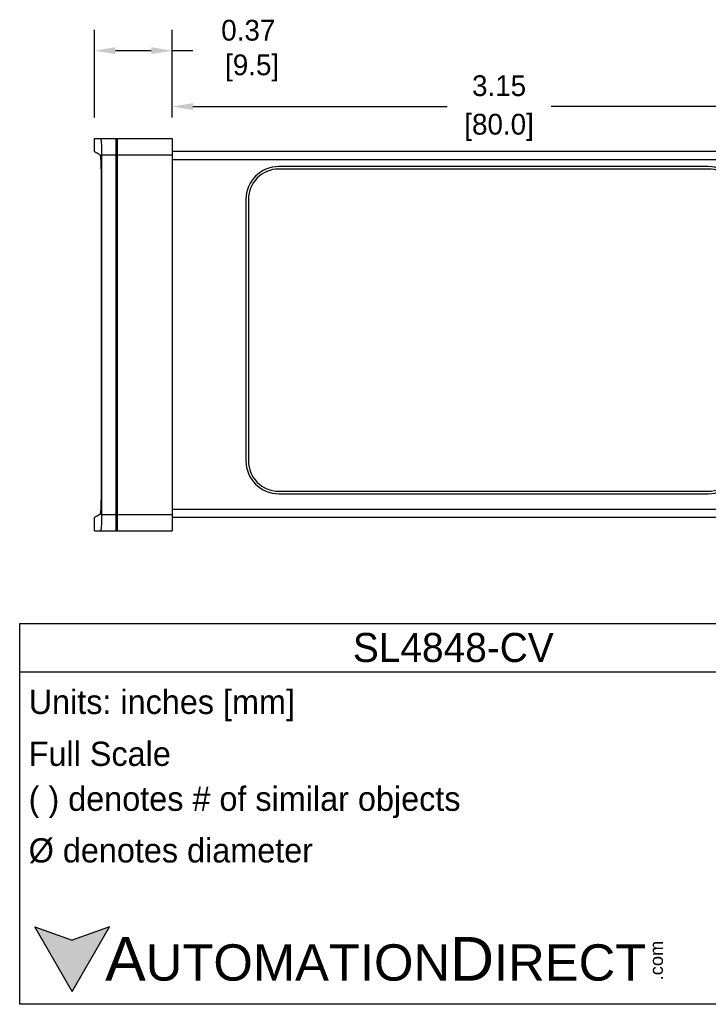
# Model space of a CAD drawing. Header units: inches. Extents: x 539.02 to 548.64, y 512.89 to 521.63.
# Tile 5 of 12: x 541.69 to 545, y 512.89 to 517.63. Entities that reach past the tile are written whole.
import ezdxf

# ---------------------------------------------------------------- set-up
doc = ezdxf.new("R2010")
doc.units = ezdxf.units.IN
doc.header["$LTSCALE"] = 8
doc.header["$MEASUREMENT"] = 0
for name, color, linetype in [('03___PRT_ALL_CURVES', 7, 'Continuous'), ('Dimensions', 140, 'Continuous'), ('Text', 140, 'Continuous')]:
    doc.layers.add(name, color=color, linetype=linetype)
doc.styles.add('\\M+2ABAC\\M+2A6A11', font='txt')
doc.dimstyles.get("Standard").update_dxf_attribs({"dimtxt": 0.1, "dimasz": 0.1, "dimexe": 0.1, "dimexo": 0.1, "dimgap": 0.05, "dimtad": 0, "dimtih": 1, "dimtoh": 1, "dimzin": 0, "dimdsep": 46, "dimtxsty": 'Standard', "dimcen": 0, "dimclrd": 256, "dimclre": 256, "dimclrt": 256, "dimadec": 0, "dimazin": 0, "dimtfac": 1, "dimtofl": 0, "dimtmove": 0, "dimatfit": 3, "dimfxl": 0, "dimtolj": 1, "dimtzin": 0, "dimarcsym": 0})

# ---------------------------------------------------------------- blocks, each defined once
blk = doc.blocks.new('*D3')
at = {"layer": 'DEFPOINTS', "color": 0}
for p in [(542.4193, 517.4786), (542.0463, 517.0562), (542.4193, 517.0562)]:
    blk.add_point(p, dxfattribs=at)
at = {"layer": 'Dimensions', "lineweight": -2}
for p, q in [((542.0463, 517.1562), (542.0463, 517.5786)), ((542.4193, 517.1562), (542.4193, 517.5786)), ((542.1463, 517.4786), (542.3193, 517.4786)), ((542.4193, 517.4786), (542.5193, 517.4786))]:
    blk.add_line(p, q, dxfattribs=at)
at = {"layer": 'Dimensions'}
for points in [[(542.1463, 517.4952), (542.1463, 517.4619), (542.0463, 517.4786)], [(542.3193, 517.4952), (542.3193, 517.4619), (542.4193, 517.4786)]]:
    blk.add_solid(points, dxfattribs=at)
at = {"layer": 'Dimensions', "insert": (542.786, 517.4786), "char_height": 0.1, "attachment_point": 5}
blk.add_mtext('\\A1;0.37\\P [9.5]', dxfattribs=at)
blk = doc.blocks.new('*D4')
at = {"layer": 'DEFPOINTS', "color": 0}
for p in [(545.5674, 517.2094), (542.4193, 517.0562), (545.5674, 516.9553)]:
    blk.add_point(p, dxfattribs=at)
at = {"layer": 'Dimensions', "lineweight": -2}
for p, q in [((542.4193, 517.1562), (542.4193, 517.3094)), ((545.5674, 517.0553), (545.5674, 517.3094)), ((542.5193, 517.2094), (543.7434, 517.2094)), ((545.4674, 517.2094), (544.2434, 517.2094))]:
    blk.add_line(p, q, dxfattribs=at)
at = {"layer": 'Dimensions'}
for points in [[(542.5193, 517.226), (542.5193, 517.1927), (542.4193, 517.2094)], [(545.4674, 517.226), (545.4674, 517.1927), (545.5674, 517.2094)]]:
    blk.add_solid(points, dxfattribs=at)
at = {"layer": 'Dimensions', "char_height": 0.1, "attachment_point": 5}
for s, insert in [('\\A1;3.15', (543.9934, 517.3094)), ('\\A1;[80.0]', (543.9934, 517.1094))]:
    blk.add_mtext(s, dxfattribs=dict(at, insert=insert))

msp = doc.modelspace()

# ---------------------------------------------------------------- hatches: boundary and pattern name
at = {"layer": 'Text'}
msp.add_hatch(color=256, dxfattribs=at).paths.add_polyline_path([(541.938, 512.9497), (542.118, 513.2615), (541.938, 513.196), (541.758, 513.2615)])

# ---------------------------------------------------------------- linework, layer by layer
at = {"color": 7, "linetype": 'Continuous'}
for p, q in [((542.0463, 516.9912), (542.0463, 517.0562)), ((542.0463, 517.0562), (542.4193, 517.0562)), ((542.1488, 517.0562), (542.1488, 515.1665)), ((542.1567, 515.1665), (542.1567, 517.0562)), ((542.4193, 517.0562), (542.4193, 515.1665)), ((542.1567, 517.0167), (542.1488, 517.0167)), ((542.1567, 517.0146), (542.1488, 517.0146)), ((542.4193, 516.9948), (545.5279, 516.9948)), ((542.0817, 515.2455), (542.0817, 516.9773)), ((542.0817, 516.9773), (542.1488, 516.9773)), ((542.1567, 516.9751), (542.1488, 516.9751)), ((542.1567, 516.9773), (542.4193, 516.9773)), ((542.4193, 516.9553), (545.5674, 516.9553)), ((542.0788, 515.3255), (542.0788, 516.8973)), ((545.0007, 516.9208), (542.9328, 516.9208)), ((545.0007, 516.9089), (542.9328, 516.9089)), ((542.7748, 516.7628), (542.7748, 515.5038)), ((542.7866, 516.7628), (542.7866, 515.5038)), ((542.0777, 515.58), (542.0777, 515.4615)), ((542.9328, 515.3577), (545.0007, 515.3577)), ((542.9328, 515.3458), (545.0007, 515.3458)), ((542.0463, 515.1665), (542.0463, 515.2315)), ((542.0817, 515.2455), (542.1488, 515.2455)), ((542.1567, 515.2473), (542.1488, 515.2473)), ((542.1567, 515.2455), (542.4193, 515.2455)), ((542.4193, 515.2718), (545.5674, 515.2718)), ((542.4193, 515.2323), (545.5279, 515.2323)), ((542.1567, 515.2078), (542.1488, 515.2078)), ((542.1567, 515.206), (542.1488, 515.206)), ((542.0463, 515.1665), (542.4193, 515.1665))]:
    msp.add_line(p, q, dxfattribs=at)
for centre, radius, start, end in [((542.9328, 516.7628), 0.158, 90, 180), ((542.9328, 516.7628), 0.1461, 90, 180), ((545.0007, 516.7628), 0.158, 0, 90), ((545.0007, 516.7628), 0.1461, 0, 90), ((542.0876, 515.58), 0.00987, 154.3581, 180), ((542.9328, 515.5038), 0.158, 180, 270), ((542.9328, 515.5038), 0.1461, 180, 270), ((545.0007, 515.5038), 0.158, 270, 0), ((545.0007, 515.5038), 0.1461, 270, 0), ((542.0876, 515.4615), 0.00987, 180, 205.6419)]:
    msp.add_arc(centre, radius, start, end, dxfattribs=at)
for points, start_tangent, end_tangent in [([(542.0817, 516.9773), (542.0815, 516.9947), (542.0811, 517.0115), (542.0804, 517.0266), (542.0795, 517.0389), (542.0784, 517.0484), (542.0772, 517.0543), (542.076, 517.0562)], (0, 1), (-1, 0)), ([(542.0745, 516.9742), (542.0735, 516.9762)], (-0.207505, 0.978234), (-0.875884, 0.482521)), ([(542.0788, 516.8973), (542.0787, 516.9123), (542.0784, 516.9268), (542.0779, 516.9402), (542.0772, 516.9521), (542.0764, 516.9619), (542.0755, 516.9694), (542.0745, 516.9742)], (0, 1), (-0.207505, 0.978234)), ([(542.0745, 515.2485), (542.0755, 515.2534), (542.0764, 515.2608), (542.0772, 515.2707), (542.0779, 515.2825), (542.0784, 515.2959), (542.0787, 515.3104), (542.0788, 515.3255)], (0.207505, 0.978234), (0, 1)), ([(542.0735, 515.2465), (542.0531, 515.2353), (542.0463, 515.2315)], (-0.875884, -0.482521), (-0.875607, -0.483025)), ([(542.0735, 515.2465), (542.0745, 515.2485)], (0.875884, 0.482521), (0.207505, 0.978234)), ([(542.076, 515.1665), (542.0772, 515.1684), (542.0784, 515.1743), (542.0795, 515.1838), (542.0804, 515.1962), (542.0811, 515.2112), (542.0815, 515.2281), (542.0817, 515.2455)], (1, 0), (0, 1))]:
    msp.add_spline(points, degree=3, dxfattribs=dict(at, start_tangent=start_tangent, end_tangent=end_tangent))
at = {"color": 7, "linetype": 'Continuous', "start_tangent": (-0.875884, 0.482521)}
msp.add_spline([(542.0735, 516.9762), (542.0531, 516.9874), (542.0463, 516.9912)], degree=3, dxfattribs=at)
at = {"layer": '03___PRT_ALL_CURVES', "color": 7, "linetype": 'Continuous'}
msp.add_line((542.1488, 517.0562), (542.1567, 517.0562), dxfattribs=at)
at = {"layer": 'Text'}
for p, q in [((541.6857, 514.7211), (545.8606, 514.7211)), ((541.6857, 512.8878), (541.6857, 514.7211)), ((541.6857, 514.488), (545.8606, 514.488)), ((541.938, 512.9497), (541.758, 513.2615)), ((541.758, 513.2615), (541.938, 513.196)), ((541.938, 512.9497), (542.118, 513.2615)), ((542.118, 513.2615), (541.938, 513.196)), ((545.8606, 512.8878), (541.6857, 512.8878))]:
    msp.add_line(p, q, dxfattribs=at)

# ---------------------------------------------------------------- texts
at = {"layer": 'Text', "style": '\\M+2ABAC\\M+2A6A11'}
for s, insert, char_height, width, attachment_point in [('SL4848-CV', (543.7731, 514.6045), 0.13985, 4.174901, 5), ('{\\fArial|b0|i0|c0|p34;     \\H1.2x;A\\H0.8333x;UTOMATION\\H1.2x;D\\H0.8333x;IRECT}', (541.758, 513.1054), 0.174815, 2.966621, 4)]:
    msp.add_mtext(s, dxfattribs=dict(at, insert=insert, char_height=char_height, width=width, attachment_point=attachment_point))
at = {"layer": 'Text', "char_height": 0.116543, "attachment_point": 4}
for s, insert, width in [(' Units: inches [mm]', (541.6857, 514.326), 4.186271), (' Full Scale', (541.6857, 514.0929), 4.174901), (' ( ) denotes # of similar objects', (541.6857, 513.8598), 4.174901), (' %%C denotes diameter', (541.6857, 513.6267), 4.174901)]:
    msp.add_mtext(s, dxfattribs=dict(at, insert=insert, width=width))
at = {"layer": 'Text', "insert": (544.7193, 513.0032), "char_height": 0.062933, "width": 0.186493, "attachment_point": 1, "rotation": 90, "style": '\\M+2ABAC\\M+2A6A11'}
msp.add_mtext('{\\fArial|b0|i0|c0|p34;.com}', dxfattribs=at)

# ---------------------------------------------------------------- dimensions: what is measured, and where the dimension line sits
at = {"layer": 'Dimensions'}
dim = msp.add_linear_dim(base=(542.4193, 517.4786), p1=(542.0463, 517.0562), p2=(542.4193, 517.0562), dimstyle='Standard', override={"dimpost": '\\X'}, dxfattribs=at)
dim.commit()
dim.dimension.update_dxf_attribs({"geometry": '*D3', "text_midpoint": (542.786, 517.4786), "dimtype": 160})
dim = msp.add_linear_dim(base=(545.5674, 517.2094), p1=(542.4193, 517.0562), p2=(545.5674, 516.9553), dimstyle='Standard', override={"dimpost": '\\X'}, dxfattribs=at)
dim.commit()
dim.dimension.update_dxf_attribs({"geometry": '*D4', "text_midpoint": (543.9934, 517.2094)})

doc.saveas('drawing.dxf')
